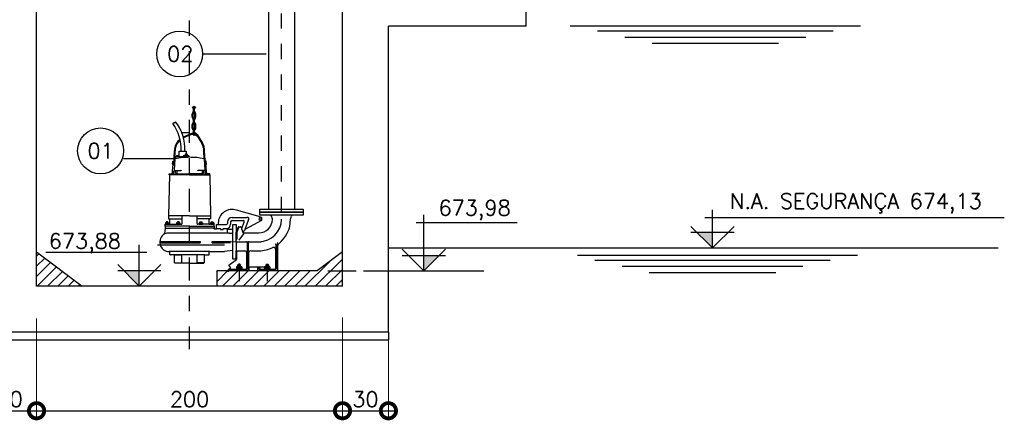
# Model space of a CAD drawing. Header units: millimetres. Extents: x 197878 to 197999, y 8707048 to 8707095.
# Tile 10 of 36: x 197886.6 to 197893.04, y 8707063.38 to 8707066.01. Entities that reach past the tile are written whole.
import ezdxf
from ezdxf.enums import TextEntityAlignment as Align

# ---------------------------------------------------------------- set-up
doc = ezdxf.new("R2010")
doc.units = ezdxf.units.MM
doc.header["$LTSCALE"] = 0.1
doc.linetypes.add('DASHDOT', pattern=[1, 0.5, -0.25, 0, -0.25])
doc.layers.get('Defpoints').update_dxf_attribs({"lineweight": 9})
for name, color, linetype in [('BAR-EIXOS', 7, 'DASHDOT'), ('BAR-PECAS', 2, 'Continuous'), ('DIM', 7, 'Continuous'), ('EIXO', 7, 'DASHDOT'), ('ELEVAÇÃO', 2, 'Continuous'), ('ESTRUTURA', 5, 'Continuous'), ('HACHURA', 7, 'Continuous'), ('LFINA', 3, 'Continuous'), ('LMEDIA', 4, 'Continuous'), ('RELAÇÀO', 2, 'Continuous'), ('TEXTO', 2, 'Continuous')]:
    doc.layers.add(name, color=color, linetype=linetype)
doc.styles.add('romans', font='romans.shx')
doc.dimstyles.get("Standard").update_dxf_attribs({"dimtxt": 0.1, "dimasz": 0.2, "dimexe": 0.05, "dimexo": 0.05, "dimgap": 0.025, "dimtad": 1, "dimtoh": 1, "dimdec": 0, "dimlfac": 100, "dimzin": 0, "dimdsep": 46, "dimtxsty": 'romans', "dimblk1": 'DOTSMALL', "dimblk2": 'DOTSMALL', "dimsah": 1, "dimcen": 0.3, "dimdle": 0.05, "dimclrd": 7, "dimclre": 7, "dimclrt": 2, "dimazin": 0, "dimtfac": 1, "dimtdec": 0, "dimtmove": 2, "dimatfit": 3, "dimldrblk": 'DOTSMALL', "dimfxl": 0, "dimtolj": 1, "dimtzin": 0, "dimlwe": 5, "dimarcsym": 0})
pattern_1 = [(45, (-523781.07927, -252237.75464), (-0.033675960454, 0.033675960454), [])]

# ---------------------------------------------------------------- blocks, each defined once
blk = doc.blocks.new('_DOTSMALL')
at = {"color": 0, "linetype": 'ByBlock', "const_width": 0.5}
blk.add_lwpolyline([(-0.0625, 0, 1), (0.0625, 0, 1)], format="xyb", close=True, dxfattribs=at)
blk = doc.blocks.new('*D84')
at = {"layer": 'Defpoints', "color": 0}
for p in [(197886.7095, 8707064.1005), (197886.4095, 8707063.9617), (197886.7095, 8707063.4469)]:
    blk.add_point(p, dxfattribs=at)
at = {"layer": 'DIM', "color": 7, "lineweight": 5}
for p, q in [((197886.7095, 8707064.0505), (197886.7095, 8707063.3969)), ((197886.4095, 8707063.9117), (197886.4095, 8707063.3969))]:
    blk.add_line(p, q, dxfattribs=at)
at = {"layer": 'DIM', "color": 7, "lineweight": -2}
blk.add_line((197886.3595, 8707063.4469), (197886.7595, 8707063.4469), dxfattribs=at)
at = {"layer": 'DIM', "color": 7, "lineweight": -2, "xscale": 0.2, "yscale": 0.2, "zscale": 0.2, "rotation": 180}
blk.add_blockref('_DOTSMALL', (197886.4095, 8707063.4469), dxfattribs=at)
at = {"layer": 'DIM', "color": 7, "lineweight": -2, "xscale": 0.2, "yscale": 0.2, "zscale": 0.2}
blk.add_blockref('_DOTSMALL', (197886.7095, 8707063.4469), dxfattribs=at)
at = {"layer": 'DIM', "color": 2, "insert": (197886.5331, 8707063.5229), "char_height": 0.1, "attachment_point": 5, "style": 'romans'}
blk.add_mtext('\\A1;30', dxfattribs=at)
blk = doc.blocks.new('*D85')
at = {"layer": 'Defpoints', "color": 0}
for p in [(197886.7095, 8707064.0505), (197888.7095, 8707064.0577), (197888.7095, 8707063.4469)]:
    blk.add_point(p, dxfattribs=at)
at = {"layer": 'DIM', "color": 7, "lineweight": 5}
for p, q in [((197886.7095, 8707064.0005), (197886.7095, 8707063.3969)), ((197888.7095, 8707064.0077), (197888.7095, 8707063.3969))]:
    blk.add_line(p, q, dxfattribs=at)
at = {"layer": 'DIM', "color": 7, "lineweight": -2}
blk.add_line((197886.6595, 8707063.4469), (197888.7595, 8707063.4469), dxfattribs=at)
at = {"layer": 'DIM', "color": 7, "lineweight": -2, "xscale": 0.2, "yscale": 0.2, "zscale": 0.2, "rotation": 180}
blk.add_blockref('_DOTSMALL', (197886.7095, 8707063.4469), dxfattribs=at)
at = {"layer": 'DIM', "color": 7, "lineweight": -2, "xscale": 0.2, "yscale": 0.2, "zscale": 0.2}
blk.add_blockref('_DOTSMALL', (197888.7095, 8707063.4469), dxfattribs=at)
at = {"layer": 'DIM', "color": 2, "insert": (197887.7095, 8707063.5219), "char_height": 0.1, "attachment_point": 5, "style": 'romans'}
blk.add_mtext('\\A1;200', dxfattribs=at)
blk = doc.blocks.new('*D86')
at = {"layer": 'Defpoints', "color": 0}
for p in [(197888.7095, 8707064.1077), (197889.0095, 8707063.9617), (197889.0095, 8707063.4469)]:
    blk.add_point(p, dxfattribs=at)
at = {"layer": 'DIM', "color": 7, "lineweight": 5}
for p, q in [((197888.7095, 8707064.0577), (197888.7095, 8707063.3969)), ((197889.0095, 8707063.9117), (197889.0095, 8707063.3969))]:
    blk.add_line(p, q, dxfattribs=at)
at = {"layer": 'DIM', "color": 7, "lineweight": -2}
blk.add_line((197888.6595, 8707063.4469), (197889.0595, 8707063.4469), dxfattribs=at)
at = {"layer": 'DIM', "color": 7, "lineweight": -2, "xscale": 0.2, "yscale": 0.2, "zscale": 0.2, "rotation": 180}
blk.add_blockref('_DOTSMALL', (197888.7095, 8707063.4469), dxfattribs=at)
at = {"layer": 'DIM', "color": 7, "lineweight": -2, "xscale": 0.2, "yscale": 0.2, "zscale": 0.2}
blk.add_blockref('_DOTSMALL', (197889.0095, 8707063.4469), dxfattribs=at)
at = {"layer": 'DIM', "color": 2, "insert": (197888.8595, 8707063.5219), "char_height": 0.1, "attachment_point": 5, "style": 'romans'}
blk.add_mtext('\\A1;30', dxfattribs=at)

msp = doc.modelspace()

# ---------------------------------------------------------------- hatches: boundary and pattern name
at = {"layer": 'ELEVAÇÃO'}
for points in [[(197891.12834, 8707064.61312), (197891.02692, 8707064.61312), (197891.12834, 8707064.5117)], [(197889.24052, 8707064.46312), (197889.34194, 8707064.46312), (197889.24052, 8707064.3617)], [(197887.38131, 8707064.36312), (197887.27989, 8707064.36312), (197887.38131, 8707064.2617)]]:
    msp.add_hatch(color=256, dxfattribs=at).paths.add_polyline_path(points)
at = {"layer": 'HACHURA'}
h = msp.add_hatch(dxfattribs=at)
h.set_pattern_fill('ANSI31', color=256, scale=0.015, style=0)
h.set_pattern_definition(pattern_1)
h.paths.add_polyline_path([(197887.0078, 8707064.2617), (197886.70952, 8707064.48541), (197886.70952, 8707064.2617)])
h = msp.add_hatch(dxfattribs=at)
h.set_pattern_fill('ANSI31', color=256, scale=0.015, style=0)
h.set_pattern_definition(pattern_1)
h.paths.add_polyline_path([(197888.70952, 8707064.2617), (197888.70952, 8707064.48541), (197888.54456, 8707064.3617), (197887.88689, 8707064.3617), (197887.88689, 8707064.2617)])

# ---------------------------------------------------------------- linework, layer by layer
for p, q in [((197887.73605, 8707065.3928), (197887.73605, 8707065.43407)), ((197887.74194, 8707065.3928), (197887.74194, 8707065.43407)), ((197887.7272, 8707065.36627), (197887.7272, 8707065.38986)), ((197887.7331, 8707065.36627), (197887.7331, 8707065.38986)), ((197887.73605, 8707065.32206), (197887.73605, 8707065.36333)), ((197887.74194, 8707065.32206), (197887.74194, 8707065.36333)), ((197887.74489, 8707065.36627), (197887.74489, 8707065.38986)), ((197887.75078, 8707065.36627), (197887.75078, 8707065.38986)), ((197887.60222, 8707065.32748), (197887.60007, 8707065.32606)), ((197887.60411, 8707065.32832), (197887.60222, 8707065.32748)), ((197887.60726, 8707065.32812), (197887.60411, 8707065.32832)), ((197887.60979, 8707065.3296), (197887.60726, 8707065.32812)), ((197887.61021, 8707065.33063), (197887.60979, 8707065.3296)), ((197887.61252, 8707065.33043), (197887.61021, 8707065.33063)), ((197887.61316, 8707065.33104), (197887.61252, 8707065.33043)), ((197887.61547, 8707065.33294), (197887.61316, 8707065.33104)), ((197887.61692, 8707065.33673), (197887.61483, 8707065.33525)), ((197887.61483, 8707065.33525), (197887.61547, 8707065.33294)), ((197887.61756, 8707065.33673), (197887.61692, 8707065.33673)), ((197887.6182, 8707065.33714), (197887.61756, 8707065.33673)), ((197887.6182, 8707065.33789), (197887.6182, 8707065.33714)), ((197887.7272, 8707065.29553), (197887.7272, 8707065.31911)), ((197887.7331, 8707065.29553), (197887.7331, 8707065.31911)), ((197887.73605, 8707065.25131), (197887.73605, 8707065.29258)), ((197887.74194, 8707065.25131), (197887.74194, 8707065.29258)), ((197887.74489, 8707065.29553), (197887.74489, 8707065.31911)), ((197887.75078, 8707065.29553), (197887.75078, 8707065.31911)), ((197887.70952, 8707065.26586), (197887.66264, 8707065.26586)), ((197887.72892, 8707065.2637), (197887.6683, 8707065.23643)), ((197887.73093, 8707065.25922), (197887.66955, 8707065.2316)), ((197887.73558, 8707065.25377), (197887.70803, 8707065.24891)), ((197887.74882, 8707065.25143), (197887.75956, 8707065.24523)), ((197887.75583, 8707065.25144), (197887.78967, 8707065.19526)), ((197887.76003, 8707065.25397), (197887.79388, 8707065.1978)), ((197887.60622, 8707065.05556), (197887.61101, 8707065.14696)), ((197887.61306, 8707065.09212), (197887.61134, 8707065.05934)), ((197887.61306, 8707065.09212), (197887.61593, 8707065.14696)), ((197887.70952, 8707065.10766), (197887.61694, 8707065.10766)), ((197887.61694, 8707065.10766), (197887.61694, 8707065.09591)), ((197887.62501, 8707065.1165), (197887.64221, 8707065.1165)), ((197887.62501, 8707065.10766), (197887.62501, 8707065.1165)), ((197887.64221, 8707065.1165), (197887.64221, 8707065.14598)), ((197887.64221, 8707065.14598), (197887.68839, 8707065.14598)), ((197887.66839, 8707065.1165), (197887.70558, 8707065.1165)), ((197887.68184, 8707065.12436), (197887.68151, 8707065.12403)), ((197887.68151, 8707065.12403), (197887.69428, 8707065.12403)), ((197887.68151, 8707065.12403), (197887.68151, 8707065.1165)), ((197887.68151, 8707065.1165), (197887.69428, 8707065.1165)), ((197887.69396, 8707065.12436), (197887.68184, 8707065.12436)), ((197887.68839, 8707065.14598), (197887.68839, 8707065.12436)), ((197887.69396, 8707065.12436), (197887.69428, 8707065.12403)), ((197887.69428, 8707065.1165), (197887.69428, 8707065.12403)), ((197887.70558, 8707065.10766), (197887.70558, 8707065.1165)), ((197887.70952, 8707065.10766), (197887.70952, 8707065.10471)), ((197887.80597, 8707065.09212), (197887.8031, 8707065.14696)), ((197887.80597, 8707065.09212), (197887.80769, 8707065.05934)), ((197887.81281, 8707065.05556), (197887.80802, 8707065.14696)), ((197887.59847, 8707065.00495), (197887.60083, 8707065.04999)), ((197887.59896, 8707065.06067), (197887.59981, 8707065.07682)), ((197887.59997, 8707065.05792), (197887.60594, 8707065.05761)), ((197887.60025, 8707065.0633), (197887.60622, 8707065.06299)), ((197887.60082, 8707065.07407), (197887.60678, 8707065.07376)), ((197887.6011, 8707065.07945), (197887.60706, 8707065.07914)), ((197887.60594, 8707065.05761), (197887.60706, 8707065.07914)), ((197887.60604, 8707065.05952), (197887.60643, 8707065.0595)), ((197887.60643, 8707065.0595), (197887.60733, 8707065.07672)), ((197887.60672, 8707065.05558), (197887.60738, 8707065.05558)), ((197887.60694, 8707065.07674), (197887.60733, 8707065.07672)), ((197887.61134, 8707065.05934), (197887.60919, 8707065.01824)), ((197887.80769, 8707065.05934), (197887.80984, 8707065.01824)), ((197887.81231, 8707065.05558), (197887.81165, 8707065.05558)), ((197887.81209, 8707065.07674), (197887.8117, 8707065.07672)), ((197887.8126, 8707065.0595), (197887.8117, 8707065.07672)), ((197887.81793, 8707065.07945), (197887.81197, 8707065.07914)), ((197887.81309, 8707065.05761), (197887.81197, 8707065.07914)), ((197887.81821, 8707065.07407), (197887.81225, 8707065.07376)), ((197887.81299, 8707065.05952), (197887.8126, 8707065.0595)), ((197887.81878, 8707065.0633), (197887.81281, 8707065.06299)), ((197887.81906, 8707065.05792), (197887.81309, 8707065.05761)), ((197887.82056, 8707065.00495), (197887.8182, 8707065.04999)), ((197887.82007, 8707065.06067), (197887.81922, 8707065.07682)), ((197887.57785, 8707064.98974), (197887.57293, 8707064.72149)), ((197887.57686, 8707064.98974), (197887.57686, 8707064.99564)), ((197887.57686, 8707064.99564), (197887.58866, 8707064.99564)), ((197887.70952, 8707064.98974), (197887.57686, 8707064.98974)), ((197887.58866, 8707064.99564), (197887.59868, 8707064.99564)), ((197887.60732, 8707064.98974), (197887.60732, 8707065.01431)), ((197887.61125, 8707065.01824), (197887.65252, 8707065.01824)), ((197887.61715, 8707064.99957), (197887.61715, 8707065.01824)), ((197887.62599, 8707064.99957), (197887.61715, 8707064.99957)), ((197887.62599, 8707065.01824), (197887.62599, 8707064.99957)), ((197887.62698, 8707064.98974), (197887.62698, 8707064.99171)), ((197887.63091, 8707064.99564), (197887.70952, 8707064.99564)), ((197887.78812, 8707064.99564), (197887.70952, 8707064.99564)), ((197887.70952, 8707064.98974), (197887.84217, 8707064.98974)), ((197887.80778, 8707065.01824), (197887.76651, 8707065.01824)), ((197887.79205, 8707064.98974), (197887.79205, 8707064.99171)), ((197887.79304, 8707065.01824), (197887.79304, 8707064.99957)), ((197887.79304, 8707064.99957), (197887.80188, 8707064.99957)), ((197887.80188, 8707064.99957), (197887.80188, 8707065.01824)), ((197887.81171, 8707064.98974), (197887.81171, 8707065.01431)), ((197887.83037, 8707064.99564), (197887.82035, 8707064.99564)), ((197887.84217, 8707064.99564), (197887.83037, 8707064.99564)), ((197887.84118, 8707064.98974), (197887.8461, 8707064.72149)), ((197887.84217, 8707064.98974), (197887.84217, 8707064.99564)), ((197887.57441, 8707064.72149), (197887.57245, 8707064.72149)), ((197887.57245, 8707064.72149), (197887.57245, 8707064.70188)), ((197887.70952, 8707064.72149), (197887.57441, 8707064.72149)), ((197887.66038, 8707064.67236), (197887.66038, 8707064.72149)), ((197887.70952, 8707064.72149), (197887.84462, 8707064.72149)), ((197887.75865, 8707064.67236), (197887.75865, 8707064.72149)), ((197887.84462, 8707064.72149), (197887.84658, 8707064.72149)), ((197887.84658, 8707064.72149), (197887.84658, 8707064.70188)), ((197887.98724, 8707064.71166), (197888.08646, 8707064.71166)), ((197888.15513, 8707064.71889), (197888.01717, 8707064.75899)), ((197888.17968, 8707064.71176), (197888.15513, 8707064.71889)), ((197888.16928, 8707064.70923), (197888.17724, 8707064.70923)), ((197888.1792, 8707064.70726), (197888.1792, 8707064.69547)), ((197888.18117, 8707064.69311), (197888.18117, 8707064.70985)), ((197888.25112, 8707064.70155), (197888.24608, 8707064.71889)), ((197888.36952, 8707064.69987), (197888.37505, 8707064.71889)), ((197887.54935, 8707064.6419), (197887.54659, 8707064.60353)), ((197887.54935, 8707064.66647), (197887.57785, 8707064.66647)), ((197887.54935, 8707064.65467), (197887.54935, 8707064.66647)), ((197887.70952, 8707064.65467), (197887.54935, 8707064.65467)), ((197887.54935, 8707064.65467), (197887.54935, 8707064.6419)), ((197887.54935, 8707064.6419), (197887.70952, 8707064.6419)), ((197887.55134, 8707064.67514), (197887.55134, 8707064.66762)), ((197887.55404, 8707064.67629), (197887.57021, 8707064.67629)), ((197887.55404, 8707064.66647), (197887.57021, 8707064.66647)), ((197887.55721, 8707064.68312), (197887.55623, 8707064.68214)), ((197887.55623, 8707064.68214), (197887.55623, 8707064.67629)), ((197887.56802, 8707064.68214), (197887.55623, 8707064.68214)), ((197887.55673, 8707064.67514), (197887.55673, 8707064.66762)), ((197887.56704, 8707064.68312), (197887.55721, 8707064.68312)), ((197887.55721, 8707064.68312), (197887.55721, 8707064.67629)), ((197887.56802, 8707064.68214), (197887.56704, 8707064.68312)), ((197887.56704, 8707064.68312), (197887.56704, 8707064.67629)), ((197887.56751, 8707064.67514), (197887.56751, 8707064.66762)), ((197887.56802, 8707064.67629), (197887.56802, 8707064.68214)), ((197887.57245, 8707064.70188), (197887.57785, 8707064.70188)), ((197887.5729, 8707064.67514), (197887.5729, 8707064.66762)), ((197887.57785, 8707064.70188), (197887.66038, 8707064.70188)), ((197887.57785, 8707064.66647), (197887.65449, 8707064.66647)), ((197887.58178, 8707064.6704), (197887.58178, 8707064.69794)), ((197887.62504, 8707064.67514), (197887.62504, 8707064.66762)), ((197887.62773, 8707064.67629), (197887.6439, 8707064.67629)), ((197887.62773, 8707064.66647), (197887.6439, 8707064.66647)), ((197887.63091, 8707064.68312), (197887.62992, 8707064.68214)), ((197887.64171, 8707064.68214), (197887.62992, 8707064.68214)), ((197887.62992, 8707064.68214), (197887.62992, 8707064.67629)), ((197887.63043, 8707064.67514), (197887.63043, 8707064.66762)), ((197887.64073, 8707064.68312), (197887.63091, 8707064.68312)), ((197887.63091, 8707064.68312), (197887.63091, 8707064.67629)), ((197887.64073, 8707064.68312), (197887.64073, 8707064.67629)), ((197887.64171, 8707064.68214), (197887.64073, 8707064.68312)), ((197887.64121, 8707064.67514), (197887.64121, 8707064.66762)), ((197887.64171, 8707064.67629), (197887.64171, 8707064.68214)), ((197887.6466, 8707064.67514), (197887.6466, 8707064.66762)), ((197887.70952, 8707064.65467), (197887.86968, 8707064.65467)), ((197887.86968, 8707064.6419), (197887.70952, 8707064.6419)), ((197887.84118, 8707064.70188), (197887.75865, 8707064.70188)), ((197887.84118, 8707064.66647), (197887.76454, 8707064.66647)), ((197887.77243, 8707064.67514), (197887.77243, 8707064.66762)), ((197887.7913, 8707064.67629), (197887.77513, 8707064.67629)), ((197887.7913, 8707064.66647), (197887.77513, 8707064.66647)), ((197887.77732, 8707064.68214), (197887.7783, 8707064.68312)), ((197887.77732, 8707064.67629), (197887.77732, 8707064.68214)), ((197887.77732, 8707064.68214), (197887.78911, 8707064.68214)), ((197887.77782, 8707064.67514), (197887.77782, 8707064.66762)), ((197887.7783, 8707064.68312), (197887.78812, 8707064.68312)), ((197887.7783, 8707064.68312), (197887.7783, 8707064.67629)), ((197887.78812, 8707064.68312), (197887.78911, 8707064.68214)), ((197887.78812, 8707064.68312), (197887.78812, 8707064.67629)), ((197887.7886, 8707064.67514), (197887.7886, 8707064.66762)), ((197887.78911, 8707064.68214), (197887.78911, 8707064.67629)), ((197887.79399, 8707064.67514), (197887.79399, 8707064.66762)), ((197887.83725, 8707064.6704), (197887.83725, 8707064.69794)), ((197887.84658, 8707064.70188), (197887.84118, 8707064.70188)), ((197887.86968, 8707064.66647), (197887.84118, 8707064.66647)), ((197887.84613, 8707064.67514), (197887.84613, 8707064.66762)), ((197887.86499, 8707064.67629), (197887.84882, 8707064.67629)), ((197887.86499, 8707064.66647), (197887.84882, 8707064.66647)), ((197887.85101, 8707064.68214), (197887.85199, 8707064.68312)), ((197887.85101, 8707064.68214), (197887.8628, 8707064.68214)), ((197887.85101, 8707064.67629), (197887.85101, 8707064.68214)), ((197887.85152, 8707064.67514), (197887.85152, 8707064.66762)), ((197887.85199, 8707064.68312), (197887.85199, 8707064.67629)), ((197887.85199, 8707064.68312), (197887.86182, 8707064.68312)), ((197887.86182, 8707064.68312), (197887.86182, 8707064.67629)), ((197887.86182, 8707064.68312), (197887.8628, 8707064.68214)), ((197887.8623, 8707064.67514), (197887.8623, 8707064.66762)), ((197887.8628, 8707064.68214), (197887.8628, 8707064.67629)), ((197887.86769, 8707064.67514), (197887.86769, 8707064.66762)), ((197887.86968, 8707064.65467), (197887.86968, 8707064.66647)), ((197887.86968, 8707064.65467), (197887.86968, 8707064.6419)), ((197887.86968, 8707064.63797), (197887.86968, 8707064.6419)), ((197887.8854, 8707064.6645), (197887.89719, 8707064.6645)), ((197887.8854, 8707064.63895), (197887.8854, 8707064.6645)), ((197887.89719, 8707064.67357), (197887.89719, 8707064.6645)), ((197887.89719, 8707064.6645), (197887.95026, 8707064.6645)), ((197887.95812, 8707064.68218), (197887.95812, 8707064.67236)), ((197887.97777, 8707064.68218), (197887.97777, 8707064.66646)), ((197887.98724, 8707064.69201), (197888.05944, 8707064.69201)), ((197887.99251, 8707064.43948), (197887.99251, 8707064.66548)), ((197887.99251, 8707064.66548), (197888.01412, 8707064.66548)), ((197888.01412, 8707064.66548), (197888.01412, 8707064.61144)), ((197888.01412, 8707064.61144), (197888.02723, 8707064.64745)), ((197888.01868, 8707064.61027), (197888.03179, 8707064.64628)), ((197888.03185, 8707064.65068), (197888.03529, 8707064.65068)), ((197888.03529, 8707064.65068), (197888.04143, 8707064.65068)), ((197888.03641, 8707064.64951), (197888.04339, 8707064.64951)), ((197888.04339, 8707064.64951), (197888.04617, 8707064.64951)), ((197888.04807, 8707064.64805), (197888.05723, 8707064.61307)), ((197888.05245, 8707064.63306), (197888.05034, 8707064.64092)), ((197888.05034, 8707064.64092), (197888.05189, 8707064.64092)), ((197888.05189, 8707064.64092), (197888.06682, 8707064.68143)), ((197888.09266, 8707064.69228), (197888.07098, 8707064.63346)), ((197888.15513, 8707064.6782), (197888.07098, 8707064.63346)), ((197888.17953, 8707064.69118), (197888.15513, 8707064.6782)), ((197888.17724, 8707064.6935), (197888.16928, 8707064.6935)), ((197887.96991, 8707064.60947), (197887.56139, 8707064.60947)), ((197887.88246, 8707064.63502), (197887.87263, 8707064.63502)), ((197887.8854, 8707064.63895), (197887.90997, 8707064.63895)), ((197887.8854, 8707064.63895), (197887.8854, 8707064.63895)), ((197887.8854, 8707064.63895), (197887.8854, 8707064.63797)), ((197887.91292, 8707064.636), (197887.90997, 8707064.63895)), ((197887.91292, 8707064.636), (197887.91292, 8707064.63305)), ((197887.91292, 8707064.63305), (197887.92864, 8707064.63305)), ((197887.93159, 8707064.63895), (197887.92864, 8707064.636)), ((197887.92864, 8707064.63305), (197887.92864, 8707064.636)), ((197887.93159, 8707064.63895), (197887.95615, 8707064.63895)), ((197887.95615, 8707064.63895), (197887.95615, 8707064.63797)), ((197887.95615, 8707064.63797), (197887.95615, 8707064.61537)), ((197887.95904, 8707064.63502), (197887.98956, 8707064.63502)), ((197887.96991, 8707064.60947), (197887.98661, 8707064.60947)), ((197888.01412, 8707064.61144), (197888.01412, 8707064.61515)), ((197888.01412, 8707064.55248), (197888.01412, 8707064.61144)), ((197888.01868, 8707064.61027), (197888.01868, 8707064.56866)), ((197888.06329, 8707064.60317), (197888.03209, 8707064.56269)), ((197888.05245, 8707064.63306), (197888.05561, 8707064.62127)), ((197888.061, 8707064.62127), (197888.05561, 8707064.62127)), ((197888.05723, 8707064.61307), (197888.06329, 8707064.61519)), ((197888.06329, 8707064.61519), (197888.06329, 8707064.60317)), ((197888.06329, 8707064.61144), (197888.16317, 8707064.61144)), ((197888.07098, 8707064.63346), (197888.06842, 8707064.62652)), ((197887.9375, 8707064.5306), (197887.49962, 8707064.5306)), ((197887.51594, 8707064.55445), (197887.7783, 8707064.55445)), ((197887.51594, 8707064.55445), (197887.51594, 8707064.54462)), ((197887.51594, 8707064.54462), (197887.7783, 8707064.54462)), ((197887.7783, 8707064.55445), (197887.7783, 8707064.54462)), ((197887.85691, 8707064.55445), (197887.9375, 8707064.55445)), ((197887.85691, 8707064.54462), (197887.85691, 8707064.55445)), ((197887.85691, 8707064.54462), (197887.9375, 8707064.54462)), ((197887.9375, 8707064.55445), (197887.97661, 8707064.55653)), ((197888.01412, 8707064.55248), (197887.9375, 8707064.54953)), ((197887.9375, 8707064.54462), (197887.97768, 8707064.54688)), ((197888.01412, 8707064.55248), (197888.17677, 8707064.55248)), ((197888.01412, 8707064.55248), (197888.01412, 8707064.49353)), ((197888.08536, 8707064.54963), (197888.08536, 8707064.37463)), ((197888.09519, 8707064.3617), (197888.09519, 8707064.54963)), ((197888.27367, 8707064.53348), (197888.27367, 8707064.37463)), ((197888.2835, 8707064.3617), (197888.2835, 8707064.54384)), ((197888.28595, 8707064.3617), (197888.28595, 8707064.52819)), ((197887.84217, 8707064.48763), (197887.57686, 8707064.48763)), ((197887.58079, 8707064.46994), (197887.58079, 8707064.4837)), ((197887.61224, 8707064.46601), (197887.58472, 8707064.46601)), ((197887.61125, 8707064.41465), (197887.61125, 8707064.46601)), ((197887.61125, 8707064.46601), (197887.65865, 8707064.46601)), ((197887.80679, 8707064.46601), (197887.61224, 8707064.46601)), ((197887.65865, 8707064.41465), (197887.65865, 8707064.46601)), ((197887.76038, 8707064.41465), (197887.76038, 8707064.46601)), ((197887.80778, 8707064.46601), (197887.76038, 8707064.46601)), ((197887.80679, 8707064.46601), (197887.83431, 8707064.46601)), ((197887.80778, 8707064.41465), (197887.80778, 8707064.46601)), ((197887.83824, 8707064.46994), (197887.83824, 8707064.4837)), ((197887.84217, 8707064.48763), (197887.93818, 8707064.48763)), ((197887.99251, 8707064.49549), (197887.93818, 8707064.48763)), ((197888.00743, 8707064.43953), (197888.01408, 8707064.45087)), ((197888.01412, 8707064.45087), (197888.01412, 8707064.49353)), ((197888.01412, 8707064.49353), (197888.01707, 8707064.49353)), ((197888.01707, 8707064.49353), (197888.01707, 8707064.43639)), ((197888.01707, 8707064.49353), (197888.07112, 8707064.49353)), ((197888.08291, 8707064.48173), (197888.08291, 8707064.37661)), ((197888.09765, 8707064.391), (197888.09765, 8707064.48173)), ((197888.10944, 8707064.49353), (197888.16744, 8707064.49353)), ((197888.27121, 8707064.50412), (197888.27121, 8707064.37661)), ((197887.61125, 8707064.41465), (197887.61617, 8707064.41465)), ((197887.61617, 8707064.41465), (197887.65865, 8707064.41465)), ((197887.61617, 8707064.4117), (197887.61617, 8707064.41465)), ((197887.70952, 8707064.4117), (197887.61617, 8707064.4117)), ((197887.70952, 8707064.4117), (197887.80286, 8707064.4117)), ((197887.80286, 8707064.41465), (197887.76038, 8707064.41465)), ((197887.80778, 8707064.41465), (197887.80286, 8707064.41465)), ((197887.80286, 8707064.4117), (197887.80286, 8707064.41465)), ((197887.96742, 8707064.39875), (197888.01707, 8707064.43639)), ((197887.97891, 8707064.38074), (197887.96742, 8707064.39875)), ((197888.00743, 8707064.43948), (197887.99251, 8707064.43948)), ((197888.01588, 8707064.38746), (197888.01588, 8707064.37497)), ((197888.02036, 8707064.38937), (197888.0472, 8707064.38937)), ((197888.02644, 8707064.4027), (197888.02399, 8707064.40025)), ((197888.04356, 8707064.40025), (197888.02399, 8707064.40025)), ((197888.02399, 8707064.40025), (197888.02399, 8707064.38937)), ((197888.02483, 8707064.38746), (197888.02483, 8707064.37497)), ((197888.04112, 8707064.4027), (197888.02644, 8707064.4027)), ((197888.02644, 8707064.4027), (197888.02644, 8707064.38937)), ((197888.03378, 8707064.4107), (197888.03378, 8707064.34493)), ((197888.04112, 8707064.4027), (197888.04112, 8707064.38937)), ((197888.04356, 8707064.40025), (197888.04112, 8707064.4027)), ((197888.04272, 8707064.38746), (197888.04272, 8707064.37497)), ((197888.04356, 8707064.38937), (197888.04356, 8707064.40025)), ((197888.05167, 8707064.38746), (197888.05167, 8707064.37497)), ((197888.09765, 8707064.391), (197888.09765, 8707064.36087)), ((197888.21931, 8707064.38707), (197888.10158, 8707064.38707)), ((197888.16416, 8707064.38707), (197888.15705, 8707064.38707)), ((197888.19928, 8707064.38746), (197888.19928, 8707064.37497)), ((197888.20375, 8707064.38937), (197888.23059, 8707064.38937)), ((197888.20983, 8707064.4027), (197888.20738, 8707064.40025)), ((197888.22696, 8707064.40025), (197888.20738, 8707064.40025)), ((197888.20738, 8707064.40025), (197888.20738, 8707064.38937)), ((197888.20822, 8707064.38746), (197888.20822, 8707064.37497)), ((197888.22451, 8707064.4027), (197888.20983, 8707064.4027)), ((197888.20983, 8707064.4027), (197888.20983, 8707064.38937)), ((197888.21717, 8707064.40782), (197888.21717, 8707064.34529)), ((197888.22696, 8707064.40025), (197888.22451, 8707064.4027)), ((197888.22451, 8707064.4027), (197888.22451, 8707064.38937)), ((197888.22612, 8707064.38746), (197888.22612, 8707064.37497)), ((197888.22696, 8707064.38937), (197888.22696, 8707064.40025)), ((197888.23506, 8707064.38746), (197888.23506, 8707064.37497)), ((197887.96499, 8707064.3727), (197887.97891, 8707064.38074)), ((197887.96499, 8707064.35596), (197887.96499, 8707064.3727)), ((197887.982, 8707064.36972), (197887.96779, 8707064.36972)), ((197887.96797, 8707064.37143), (197887.96797, 8707064.3617)), ((197888.01609, 8707064.3717), (197887.96843, 8707064.3717)), ((197888.08045, 8707064.36972), (197887.982, 8707064.36972)), ((197888.01609, 8707064.37257), (197888.01658, 8707064.37306)), ((197888.01609, 8707064.37257), (197888.05146, 8707064.37257)), ((197888.01609, 8707064.37011), (197888.01609, 8707064.37257)), ((197888.02346, 8707064.37011), (197888.01609, 8707064.37011)), ((197888.01658, 8707064.37306), (197888.02346, 8707064.37306)), ((197888.01665, 8707064.37306), (197888.0509, 8707064.37306)), ((197888.0509, 8707064.37011), (197888.01665, 8707064.37011)), ((197888.01676, 8707064.37011), (197888.0508, 8707064.37011)), ((197888.01977, 8707064.36972), (197888.01977, 8707064.37011)), ((197888.01977, 8707064.36972), (197888.01977, 8707064.37011)), ((197888.02036, 8707064.37306), (197888.0472, 8707064.37306)), ((197888.02248, 8707064.3617), (197888.02248, 8707064.37011)), ((197888.02399, 8707064.37011), (197888.02399, 8707064.3617)), ((197888.03364, 8707064.3607), (197888.03364, 8707064.29493)), ((197888.04356, 8707064.3617), (197888.04356, 8707064.37011)), ((197888.04409, 8707064.37306), (197888.05097, 8707064.37306)), ((197888.05146, 8707064.37011), (197888.04409, 8707064.37011)), ((197888.04508, 8707064.3617), (197888.04508, 8707064.37011)), ((197888.04778, 8707064.36972), (197888.04778, 8707064.37011)), ((197888.04778, 8707064.36972), (197888.04778, 8707064.37011)), ((197888.05097, 8707064.37306), (197888.05146, 8707064.37257)), ((197888.05146, 8707064.37257), (197888.05146, 8707064.37011)), ((197888.07799, 8707064.3717), (197888.05146, 8707064.3717)), ((197888.08994, 8707064.37987), (197888.0912, 8707064.37987)), ((197888.09513, 8707064.37594), (197888.09513, 8707064.3617)), ((197888.15312, 8707064.38314), (197888.15312, 8707064.3609)), ((197888.15627, 8707064.37594), (197888.15627, 8707064.3617)), ((197888.16146, 8707064.37987), (197888.1602, 8707064.37987)), ((197888.16539, 8707064.37463), (197888.16539, 8707064.37594)), ((197888.1681, 8707064.37661), (197888.1681, 8707064.38314)), ((197888.26876, 8707064.36972), (197888.17031, 8707064.36972)), ((197888.19948, 8707064.3717), (197888.17301, 8707064.3717)), ((197888.19948, 8707064.37257), (197888.19997, 8707064.37306)), ((197888.19948, 8707064.37257), (197888.23486, 8707064.37257)), ((197888.19948, 8707064.37011), (197888.19948, 8707064.37257)), ((197888.20685, 8707064.37011), (197888.19948, 8707064.37011)), ((197888.19997, 8707064.37306), (197888.20685, 8707064.37306)), ((197888.20004, 8707064.37306), (197888.2343, 8707064.37306)), ((197888.2343, 8707064.37011), (197888.20004, 8707064.37011)), ((197888.20015, 8707064.37011), (197888.23419, 8707064.37011)), ((197888.20015, 8707064.37011), (197888.23419, 8707064.37011)), ((197888.20317, 8707064.36972), (197888.20317, 8707064.37011)), ((197888.20317, 8707064.36972), (197888.20317, 8707064.37011)), ((197888.23117, 8707064.36972), (197888.20317, 8707064.36972)), ((197888.20375, 8707064.37306), (197888.23059, 8707064.37306)), ((197888.20587, 8707064.3617), (197888.20587, 8707064.37011)), ((197888.20738, 8707064.37011), (197888.20738, 8707064.3617)), ((197888.21703, 8707064.35782), (197888.21703, 8707064.29529)), ((197888.22696, 8707064.3617), (197888.22696, 8707064.37011)), ((197888.22749, 8707064.37306), (197888.23437, 8707064.37306)), ((197888.23486, 8707064.37011), (197888.22749, 8707064.37011)), ((197888.22847, 8707064.3617), (197888.22847, 8707064.37011)), ((197888.23117, 8707064.36972), (197888.23117, 8707064.37011)), ((197888.23117, 8707064.36972), (197888.23117, 8707064.37011)), ((197888.23437, 8707064.37306), (197888.23486, 8707064.37257)), ((197888.23486, 8707064.37257), (197888.23486, 8707064.37011)), ((197888.2663, 8707064.3717), (197888.23486, 8707064.3717)), ((197888.27824, 8707064.37987), (197888.2795, 8707064.37987)), ((197888.28343, 8707064.37594), (197888.28343, 8707064.3617))]:
    msp.add_line(p, q)
for centre, radius, start, end in [((197887.73899, 8707065.43702), 0.01179, 180, 255.522489), ((197887.73899, 8707065.43702), 0.0059, 180, 240), ((197887.73899, 8707065.43407), 0.00295, 359.998968, 180.001455), ((197887.73899, 8707065.43702), 0.0059, 300, 0), ((197887.73899, 8707065.43702), 0.01179, 284.477511, 0), ((197887.73899, 8707065.38986), 0.01179, 104.477511, 180), ((197887.73899, 8707065.36627), 0.01179, 180, 255.522489), ((197887.73899, 8707065.38986), 0.0059, 120, 180), ((197887.73899, 8707065.36627), 0.0059, 180, 240), ((197887.73899, 8707065.3928), 0.00295, 179.998545, 359.998968), ((197887.73899, 8707065.36333), 0.00295, 359.998968, 180.001455), ((197887.73899, 8707065.38986), 0.01179, 0, 75.522489), ((197887.73899, 8707065.38986), 0.0059, 0, 60), ((197887.73899, 8707065.36627), 0.01179, 284.477511, 0), ((197887.73899, 8707065.36627), 0.0059, 300, 0), ((197887.3656, 8707065.15645), 0.28939, 357.926297, 35.880916), ((197887.38878, 8707065.16151), 0.28939, 356.924043, 37.552486), ((197887.73899, 8707065.31911), 0.01179, 104.477511, 180), ((197887.73899, 8707065.29553), 0.01179, 180, 255.522489), ((197887.73899, 8707065.31911), 0.0059, 120, 180), ((197887.73899, 8707065.29553), 0.0059, 180, 240), ((197887.73899, 8707065.32206), 0.00295, 179.998545, 359.998968), ((197887.73899, 8707065.29258), 0.00295, 359.998968, 180.001455), ((197887.73899, 8707065.31911), 0.01179, 0, 75.522489), ((197887.73899, 8707065.31911), 0.0059, 0, 60), ((197887.73899, 8707065.29553), 0.0059, 300, 0), ((197887.73899, 8707065.29553), 0.01179, 284.477511, 0), ((197887.70952, 8707065.14696), 0.0985, 129.26334, 180), ((197887.70952, 8707065.14696), 0.09358, 114.223721, 114.301239), ((197887.73899, 8707065.24129), 0.02457, 96.892091, 114.217854), ((197887.73899, 8707065.24129), 0.01965, 98.626913, 114.223742), ((197887.73899, 8707065.23442), 0.01965, 98.626913, 100.00003), ((197887.73899, 8707065.25131), 0.00295, 179.998545, 359.998968), ((197887.73899, 8707065.24129), 0.02457, 31.074118, 89.999989), ((197887.73899, 8707065.24129), 0.01965, 31.068228, 81.373059), ((197887.73899, 8707065.23442), 0.01965, 60, 81.373059), ((197887.70952, 8707065.14696), 0.09358, 130.773241, 180), ((197887.70952, 8707065.14696), 0.09358, 0, 31.068228), ((197887.70952, 8707065.14696), 0.0985, 0, 31.074124), ((197887.61698, 8707065.09192), 0.00393, 100.944393, 176.999998), ((197887.70952, 8707064.6134), 0.49131, 90, 100.944393), ((197887.70952, 8707064.6134), 0.49131, 79.055607, 90), ((197887.80205, 8707065.09192), 0.00393, 3.000002, 79.055607), ((197887.60269, 8707065.06048), 0.00373, 130.75021, 223.249792), ((197887.61256, 8707065.06806), 0.0132, 152.893854, 201.106147), ((197887.60354, 8707065.07663), 0.00373, 130.75021, 223.249792), ((197887.60672, 8707065.04968), 0.0059, 90, 176.999998), ((197887.60738, 8707065.05951), 0.00393, 270, 357.581107), ((197887.81165, 8707065.05951), 0.00393, 182.418893, 270), ((197887.81231, 8707065.04968), 0.0059, 3.000002, 90), ((197887.81549, 8707065.07663), 0.00373, 316.750208, 49.24979), ((197887.80647, 8707065.06806), 0.0132, 338.893853, 27.106146), ((197887.81634, 8707065.06048), 0.00373, 316.750208, 49.24979), ((197887.58866, 8707065.00547), 0.00983, 270, 356.999998), ((197887.59868, 8707065.00547), 0.00983, 270, 331.626151), ((197887.61125, 8707065.01431), 0.00393, 90, 180), ((197887.63091, 8707064.99171), 0.00393, 90, 180), ((197887.65252, 8707065.02217), 0.00393, 270, 0), ((197887.76651, 8707065.02217), 0.00393, 180, 270), ((197887.78812, 8707064.99171), 0.00393, 0, 90), ((197887.80778, 8707065.01431), 0.00393, 0, 90), ((197887.82035, 8707065.00547), 0.00983, 208.373849, 270), ((197887.83037, 8707065.00547), 0.00983, 183.000002, 270), ((197887.98759, 8707064.67357), 0.0904, 70.901343, 180), ((197887.98759, 8707064.68218), 0.02948, 90.761866, 180), ((197888.08665, 8707064.70127), 0.01081, 303.750284, 105.880195), ((197888.16928, 8707064.70146), 0.00776, 90, 180), ((197888.17724, 8707064.70726), 0.00197, 0, 90), ((197888.1792, 8707064.70985), 0.00197, 0, 76.065566), ((197888.23476, 8707064.7156), 0.01179, 16.207985, 90), ((197888.38637, 8707064.7156), 0.01179, 90, 163.792015), ((197887.55404, 8707064.67256), 0.00373, 43.750208, 136.249792), ((197887.55404, 8707064.6702), 0.00373, 223.750208, 316.249792), ((197887.56212, 8707064.6631), 0.0132, 65.893854, 114.106146), ((197887.56212, 8707064.67966), 0.0132, 245.893854, 294.106146), ((197887.57021, 8707064.67256), 0.00373, 43.750208, 136.249792), ((197887.57021, 8707064.6702), 0.00373, 223.750208, 316.249792), ((197887.57785, 8707064.69794), 0.00393, 0, 90), ((197887.57785, 8707064.6704), 0.00393, 270, 0), ((197887.62773, 8707064.67256), 0.00373, 43.750208, 136.249792), ((197887.62773, 8707064.6702), 0.00373, 223.750208, 316.249792), ((197887.63582, 8707064.6631), 0.0132, 65.893854, 114.106146), ((197887.63582, 8707064.67966), 0.0132, 245.893854, 294.106146), ((197887.6439, 8707064.67256), 0.00373, 43.750208, 136.249792), ((197887.6439, 8707064.6702), 0.00373, 223.750208, 316.249792), ((197887.65449, 8707064.67236), 0.0059, 270, 0), ((197887.76454, 8707064.67236), 0.0059, 180, 270), ((197887.77513, 8707064.67256), 0.00373, 43.750208, 136.249792), ((197887.77513, 8707064.6702), 0.00373, 223.750208, 316.249792), ((197887.78321, 8707064.6631), 0.0132, 65.893854, 114.106146), ((197887.78321, 8707064.67966), 0.0132, 245.893854, 294.106146), ((197887.7913, 8707064.67256), 0.00373, 43.750208, 136.249792), ((197887.7913, 8707064.6702), 0.00373, 223.750208, 316.249792), ((197887.84118, 8707064.69794), 0.00393, 90, 180), ((197887.84118, 8707064.6704), 0.00393, 180, 270), ((197887.84882, 8707064.67256), 0.00373, 43.750208, 136.249792), ((197887.84882, 8707064.6702), 0.00373, 223.750208, 316.249792), ((197887.85691, 8707064.6631), 0.0132, 65.893854, 114.106146), ((197887.85691, 8707064.67966), 0.0132, 245.893854, 294.106146), ((197887.86499, 8707064.67256), 0.00373, 43.750208, 136.249792), ((197887.86499, 8707064.6702), 0.00373, 223.750208, 316.249792), ((197887.95026, 8707064.67236), 0.00786, 270, 0), ((197887.95026, 8707064.66646), 0.02751, 270, 0), ((197887.98759, 8707064.68218), 0.00983, 90.980807, 180), ((197888.03185, 8707064.64577), 0.00491, 90, 160.000001), ((197888.03641, 8707064.6446), 0.00491, 90, 160.000001), ((197888.04143, 8707064.64872), 0.00197, 23.913315, 90), ((197888.04617, 8707064.64755), 0.00197, 14.666423, 90), ((197888.05944, 8707064.68415), 0.00786, 339.774694, 90), ((197888.16928, 8707064.70127), 0.00776, 180, 270), ((197888.16317, 8707064.69987), 0.14739, 270, 0), ((197888.16317, 8707064.69987), 0.08844, 270, 358.788802), ((197888.17724, 8707064.69547), 0.00197, 270, 0), ((197888.1792, 8707064.69311), 0.00197, 279.567137, 0), ((197888.2398, 8707064.69825), 0.01179, 358.788802, 16.207985), ((197888.16317, 8707064.69987), 0.20635, 308.090117, 0), ((197887.57686, 8707064.54953), 0.0619, 119.273558, 270), ((197887.57686, 8707064.54953), 0.0619, 104.475649, 119.273558), ((197887.87263, 8707064.63797), 0.00295, 180, 270), ((197887.88246, 8707064.63797), 0.00295, 270, 0), ((197887.9591, 8707064.63797), 0.00295, 180, 270), ((197887.96205, 8707064.61537), 0.0059, 180, 270), ((197887.98661, 8707064.61537), 0.0059, 270, 0), ((197887.98956, 8707064.63797), 0.00295, 270, 0), ((197888.061, 8707064.62913), 0.00786, 270, 339.765665), ((197888.01672, 8707064.56866), 0.00197, 270, 0), ((197888.08242, 8707064.54963), 0.00295, 0, 90), ((197888.09814, 8707064.54963), 0.00295, 90, 180), ((197888.16317, 8707064.69987), 0.20635, 270, 296.182031), ((197888.25942, 8707064.50412), 0.01179, 0, 116.182031), ((197888.27072, 8707064.53348), 0.00295, 0, 90), ((197888.28644, 8707064.54384), 0.00295, 90, 180), ((197888.29774, 8707064.52819), 0.01179, 128.090117, 180), ((197887.57686, 8707064.4837), 0.00393, 0, 90), ((197887.58472, 8707064.46994), 0.00393, 180, 270), ((197887.83431, 8707064.46994), 0.00393, 270, 0), ((197887.84217, 8707064.4837), 0.00393, 90, 180), ((197888.07112, 8707064.48173), 0.01179, 0, 90), ((197888.10944, 8707064.48173), 0.01179, 90, 180), ((197888.02036, 8707064.38318), 0.00619, 43.750208, 136.249792), ((197888.03378, 8707064.36746), 0.0219, 65.893854, 114.106146), ((197888.0472, 8707064.38318), 0.00619, 43.750208, 136.249792), ((197888.10158, 8707064.391), 0.00393, 180, 270), ((197888.15705, 8707064.38314), 0.00393, 90, 180), ((197888.16416, 8707064.38314), 0.00393, 0, 90), ((197888.20375, 8707064.38318), 0.00619, 43.750208, 136.249792), ((197888.21717, 8707064.36746), 0.0219, 65.893854, 114.106146), ((197888.23059, 8707064.38318), 0.00619, 43.750208, 136.249792), ((197888.02036, 8707064.37925), 0.00619, 223.750208, 316.249792), ((197888.03378, 8707064.39496), 0.0219, 245.893854, 294.106146), ((197888.0472, 8707064.37925), 0.00619, 223.750208, 316.249792), ((197888.07799, 8707064.37661), 0.00491, 270, 0), ((197888.08045, 8707064.37463), 0.00491, 270, 0), ((197888.08994, 8707064.37594), 0.00393, 90, 180), ((197888.0912, 8707064.37594), 0.00393, 0, 90), ((197888.1602, 8707064.37594), 0.00393, 90, 180), ((197888.16146, 8707064.37594), 0.00393, 0, 90), ((197888.17031, 8707064.37463), 0.00491, 180, 270), ((197888.17301, 8707064.37661), 0.00491, 180, 270), ((197888.20375, 8707064.37925), 0.00619, 223.750208, 316.249792), ((197888.21717, 8707064.39496), 0.0219, 245.893854, 294.106146), ((197888.23059, 8707064.37925), 0.00619, 223.750208, 316.249792), ((197888.2663, 8707064.37661), 0.00491, 270, 0), ((197888.26876, 8707064.37463), 0.00491, 270, 0), ((197888.27824, 8707064.37594), 0.00393, 90, 180), ((197888.2795, 8707064.37594), 0.00393, 0, 90)]:
    msp.add_arc(centre, radius, start, end)
at = {"layer": 'BAR-EIXOS'}
msp.add_line((197888.31057, 8707064.74639), (197888.31057, 8707068.74639), dxfattribs=at)
at = {"layer": 'BAR-PECAS'}
for p, q in [((197888.39543, 8707068.6599), (197888.39543, 8707064.76539)), ((197888.22543, 8707066.5389), (197888.22543, 8707064.76539))]:
    msp.add_line(p, q, dxfattribs=at)
for points in [[(197888.45307, 8707064.74639), (197888.16807, 8707064.74639), (197888.16807, 8707064.76539), (197888.45307, 8707064.76539)], [(197888.45307, 8707064.72739), (197888.16807, 8707064.72739), (197888.16807, 8707064.74639), (197888.45307, 8707064.74639)]]:
    msp.add_lwpolyline(points, close=True, dxfattribs=at)
at = {"layer": 'DIM'}
for p, q in [((197888.6126, 8707064.3617), (197888.79898, 8707064.3617)), ((197888.84779, 8707064.3617), (197889.63325, 8707064.3617))]:
    msp.add_line(p, q, dxfattribs=at)
at = {"layer": 'EIXO', "ltscale": 3}
msp.add_line((197887.70952, 8707063.84903), (197887.70952, 8707070.18711), dxfattribs=at)
at = {"layer": 'ELEVAÇÃO', "color": 3, "linetype": 'Continuous'}
for p, q in [((197889.24052, 8707064.3617), (197889.24052, 8707064.72898)), ((197891.07834, 8707064.71047), (197893.03583, 8707064.71047)), ((197891.12834, 8707064.5157), (197891.12834, 8707064.76047)), ((197889.19052, 8707064.67898), (197889.85099, 8707064.67898)), ((197891.12834, 8707064.5117), (197890.98692, 8707064.65312)), ((197891.12834, 8707064.5117), (197891.26976, 8707064.65312)), ((197891.26976, 8707064.61312), (197890.98692, 8707064.61312)), ((197887.38131, 8707064.2617), (197887.38131, 8707064.53268)), ((197887.43131, 8707064.48268), (197886.77084, 8707064.48268)), ((197889.24052, 8707064.3617), (197889.0991, 8707064.50312)), ((197889.0991, 8707064.46312), (197889.38194, 8707064.46312)), ((197889.24052, 8707064.3617), (197889.38194, 8707064.50312)), ((197887.38131, 8707064.2617), (197887.23989, 8707064.40312)), ((197887.38131, 8707064.2617), (197887.52273, 8707064.40312)), ((197887.52273, 8707064.36312), (197887.23989, 8707064.36312))]:
    msp.add_line(p, q, dxfattribs=at)
at = {"layer": 'ESTRUTURA'}
for p, q in [((197889.90952, 8707065.9617), (197889.90952, 8707068.0117)), ((197886.70952, 8707064.2617), (197886.70952, 8707067.1617)), ((197888.70952, 8707064.2617), (197888.70952, 8707067.1617)), ((197889.00952, 8707063.9617), (197889.00952, 8707065.9617)), ((197889.90952, 8707065.9617), (197889.00952, 8707065.9617)), ((197888.70952, 8707064.2617), (197886.70952, 8707064.2617)), ((197889.00952, 8707063.9617), (197886.40952, 8707063.9617))]:
    msp.add_line(p, q, dxfattribs=at)
at = {"layer": 'ESTRUTURA', "color": 4}
for p, q in [((197886.70952, 8707064.48541), (197887.0078, 8707064.2617)), ((197888.70952, 8707064.48541), (197888.54456, 8707064.3617)), ((197887.88689, 8707064.3617), (197887.88689, 8707064.2617)), ((197888.54456, 8707064.3617), (197887.88689, 8707064.3617))]:
    msp.add_line(p, q, dxfattribs=at)
at = {"layer": 'LFINA', "color": 7}
for p, q in [((197890.1988, 8707065.9654), (197892.09489, 8707065.9654)), ((197890.3771, 8707065.9317), (197891.9166, 8707065.9317)), ((197890.55539, 8707065.8917), (197891.7383, 8707065.8917)), ((197890.73369, 8707065.8517), (197891.56001, 8707065.8517)), ((197889.00952, 8707064.5117), (197892.99506, 8707064.5117)), ((197890.24578, 8707064.4654), (197892.07639, 8707064.4654)), ((197890.35859, 8707064.4317), (197891.89809, 8707064.4317)), ((197890.53689, 8707064.3917), (197891.7198, 8707064.3917)), ((197890.71518, 8707064.3517), (197891.5415, 8707064.3517))]:
    msp.add_line(p, q, dxfattribs=at)
at = {"layer": 'LMEDIA'}
for p in [(197889.00952, 8707063.9617), (197886.40952, 8707063.9117)]:
    msp.add_line(p, (197889.00952, 8707063.9117), dxfattribs=at)
at = {"layer": 'RELAÇÀO', "color": 3}
for p, q in [((197887.7952, 8707065.78077), (197888.21, 8707065.78077)), ((197887.27831, 8707065.09696), (197887.61088, 8707065.09696))]:
    msp.add_line(p, q, dxfattribs=at)
for centre in [(197887.64506, 8707065.78077), (197887.12817, 8707065.14696)]:
    msp.add_circle(centre, 0.15014, dxfattribs=at)

# ---------------------------------------------------------------- texts
at = {"layer": 'RELAÇÀO', "style": 'romans'}
for s, p in [('02', (197887.64871, 8707065.78077)), ('01', (197887.12817, 8707065.14696))]:
    msp.add_text(s, height=0.1, dxfattribs=at).set_placement(p, align=Align.MIDDLE)
at = {"layer": 'TEXTO', "style": 'romans'}
for s, p in [('N.A. SEGURANÇA 674,13', (197891.24281, 8707064.76845)), ('673,98', (197889.33727, 8707064.72432)), ('673,88', (197886.78933, 8707064.50721))]:
    msp.add_text(s, height=0.1, dxfattribs=at).set_placement(p)

# ---------------------------------------------------------------- dimensions: what is measured, and where the dimension line sits
at = {"layer": 'DIM'}
dim = msp.add_linear_dim(base=(197886.70952, 8707063.44687), p1=(197886.40952, 8707063.9617), p2=(197886.70952, 8707064.10054), dimstyle='Standard', dxfattribs=at)
dim.commit()
dim.dimension.update_dxf_attribs({"geometry": '*D84', "text_midpoint": (197886.5331, 8707063.52291), "dimtype": 160})
for base, p1, p2, picture, middle in [((197889.00952, 8707063.44687), (197888.70952, 8707064.10772), (197889.00952, 8707063.9617), '*D86', (197888.85952, 8707063.52187)), ((197888.70952, 8707063.44687), (197886.70952, 8707064.05054), (197888.70952, 8707064.05772), '*D85', (197887.70952, 8707063.52187))]:
    dim = msp.add_linear_dim(base=base, p1=p1, p2=p2, dimstyle='Standard', dxfattribs=at)
    dim.commit()
    dim.dimension.update_dxf_attribs({"geometry": picture, "text_midpoint": middle})

doc.saveas('drawing.dxf')
